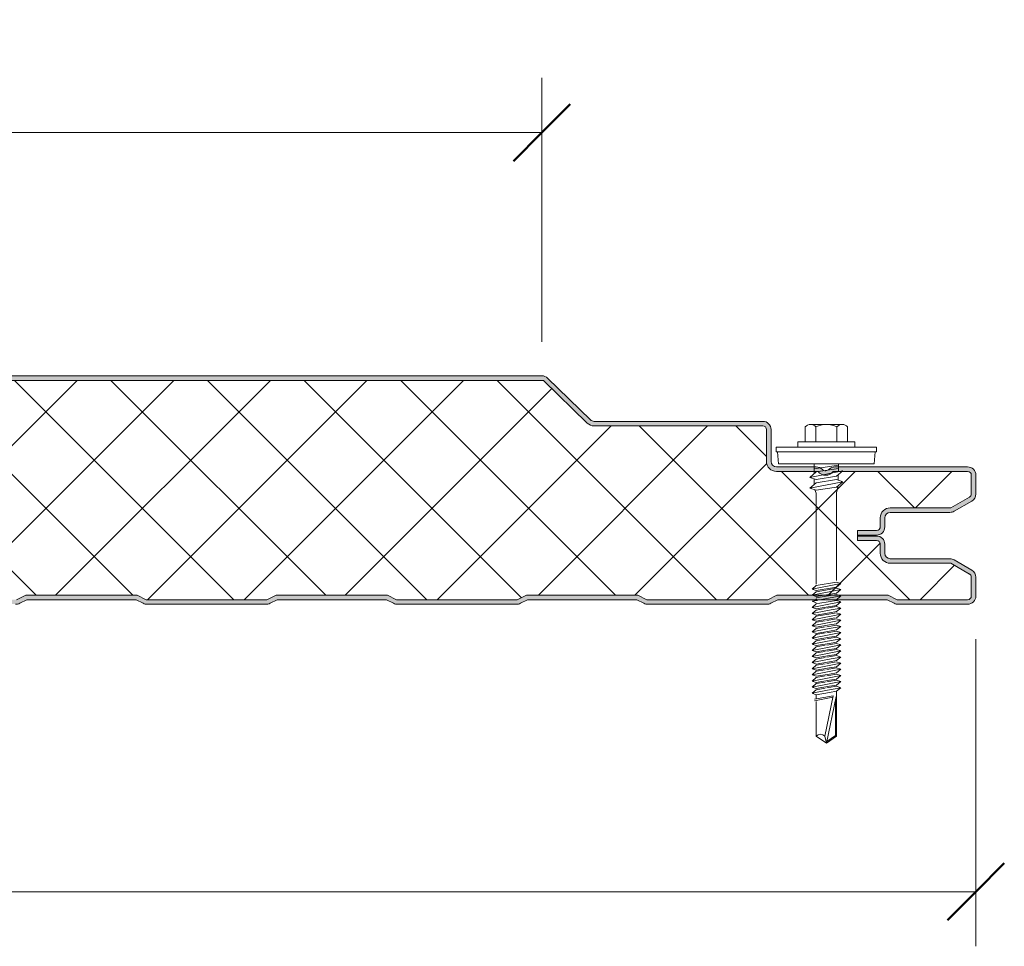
# Model space of a CAD drawing. Header units: millimetres. Extents: x 9340 to 17552, y -5453 to 669.
# Tile 8 of 10: x 10271 to 10487, y -4758 to -4554. Entities that reach past the tile are written whole.
import ezdxf

# ---------------------------------------------------------------- set-up
doc = ezdxf.new("R2010")
doc.units = ezdxf.units.MM
for name, color, linetype, lineweight in [('A-ANNO-DIMS', 211, 'Continuous', 9), ('A-ANNO-DIMS-5', 211, 'Continuous', 9), ('A-DETL-GENF', 92, 'Continuous', 13)]:
    doc.layers.add(name, color=color, linetype=linetype, lineweight=lineweight)
doc.styles.add('Yu Gothic', font='Yu Gothic.ttf', dxfattribs={"height": 15})
doc.dimstyles.new('Diagonal', dxfattribs={"dimscale": 304.8, "dimtxt": 17.413553, "dimasz": 0.04101, "dimexe": 0.03937, "dimexo": 0.024606, "dimgap": 0.024606, "dimtad": 1, "dimdec": 0, "dimzin": 0, "dimdsep": 46, "dimtxsty": 'Yu Gothic', "dimblk1": 'OBLIQUE', "dimblk2": 'OBLIQUE', "dimsah": 1, "dimcen": 0.09, "dimazin": 0, "dimtfac": 1, "dimtdec": 4, "dimtix": 1, "dimtmove": 0, "dimatfit": 3, "dimfxl": 1, "dimtvp": 1, "dimtfill": 1, "dimtolj": 1, "dimtzin": 0, "dimarcsym": 2})

# ---------------------------------------------------------------- blocks, each defined once
blk = doc.blocks.new('HFX 1000 - 1 RIB - FINELINE - HFX 1000 50mm - 1 RIB - FINELINE-4408346-ALL PANELS 2')
at = {"layer": 'A-DETL-GENF'}
h = blk.add_hatch(color=256, dxfattribs=at)
h.paths.add_polyline_path([(2.8, 0), (17.49, 0.06), (17.94, 0.22), (19.5, 1), (43.5, 1), (45.51, 0.06), (46, 0), (72.49, 0.06), (72.94, 0.22), (74.5, 1), (98.5, 1), (100.51, 0.06), (101, 0), (127.49, 0.06), (127.94, 0.22), (129.5, 1), (153.5, 1), (155.51, 0.06), (156, 0), (182.49, 0.06), (182.94, 0.22), (184.5, 1), (208.5, 1), (210.51, 0.06), (211, 0), (237.49, 0.06), (237.94, 0.22), (239.5, 1), (263.5, 1), (265.51, 0.06), (266, 0), (292.49, 0.06), (292.94, 0.22), (294.5, 1), (318.5, 1), (320.51, 0.06), (321, 0), (347.49, 0.06), (347.94, 0.22), (349.5, 1), (373.5, 1), (375.51, 0.06), (376, 0), (402.49, 0.06), (402.99, 0.24), (404.5, 1), (428.5, 1), (430.51, 0.06), (431, 0), (457.49, 0.06), (457.94, 0.22), (459.5, 1), (483.5, 1), (485.51, 0.06), (486, 0), (512.49, 0.06), (512.94, 0.22), (514.5, 1), (538.5, 1), (540.51, 0.06), (541, 0), (567.49, 0.06), (567.94, 0.22), (569.5, 1), (593.5, 1), (595.51, 0.06), (596, 0), (622.49, 0.06), (622.94, 0.22), (624.5, 1), (648.5, 1), (650.51, 0.06), (651, 0), (677.49, 0.06), (677.94, 0.22), (679.5, 1), (703.5, 1), (705.51, 0.06), (706, 0), (732.49, 0.06), (732.94, 0.22), (734.5, 1), (758.5, 1), (760.51, 0.06), (761, 0), (787.49, 0.06), (787.94, 0.22), (789.5, 1), (813.5, 1), (815.51, 0.06), (816, 0), (842.49, 0.06), (842.94, 0.22), (844.5, 1), (868.5, 1), (870.51, 0.06), (871, 0), (897.49, 0.06), (897.94, 0.22), (899.5, 1), (923.5, 1), (925.51, 0.06), (926, 0), (952.49, 0.06), (953.1, 0.3), (954.5, 1), (978.5, 1), (980.51, 0.06), (981, 0), (996.41, 0.03), (996.67, 0.06), (997.1, 0.24), (997.48, 0.53), (997.81, 1.03), (997.94, 1.33), (998, 1.8), (998, 5.96), (997.94, 6.43), (997.76, 6.86), (997.48, 7.23), (997, 7.58), (993.22, 9.76), (992.79, 9.94), (992.32, 10), (978.89, 10.04), (978.6, 10.16), (978.35, 10.35), (978.16, 10.6), (978.04, 10.89), (978, 11.2), (978, 13.2), (977.94, 13.67), (977.76, 14.1), (977.48, 14.47), (977, 14.8), (976.67, 14.94), (976.2, 15), (972, 15), (972, 14), (976.41, 13.97), (976.77, 13.77), (976.98, 13.41), (977, 13.2), (977, 11.2), (977.08, 10.63), (977.3, 10.1), (977.65, 9.64), (978.1, 9.29), (978.74, 9.06), (979.2, 9), (992.54, 9), (996.77, 6.53), (996.98, 6.17), (997, 5.96), (996.98, 1.59), (996.77, 1.23), (996.41, 1.03), (996.2, 1), (980.74, 1), (978.63, 2), (954.2, 1.97), (952.27, 1), (925.74, 1), (923.74, 2), (899.27, 2), (897.27, 1), (870.74, 1), (868.74, 2), (844.27, 2), (842.27, 1), (815.74, 1), (813.74, 2), (789.27, 2), (787.27, 1), (760.74, 1), (758.74, 2), (734.27, 2), (732.27, 1), (705.74, 1), (703.74, 2), (679.27, 2), (677.27, 1), (650.74, 1), (648.74, 2), (624.27, 2), (622.27, 1), (595.74, 1), (593.74, 2), (569.27, 2), (567.27, 1), (540.74, 1), (538.74, 2), (514.27, 2), (512.27, 1), (485.74, 1), (483.74, 2), (459.27, 2), (457.27, 1), (430.74, 1), (428.74, 2), (404.27, 2), (402.27, 1), (375.74, 1), (373.74, 2), (349.27, 2), (347.27, 1), (320.74, 1), (318.74, 2), (294.27, 2), (292.27, 1), (265.74, 1), (263.74, 2), (239.27, 2), (237.27, 1), (210.74, 1), (208.74, 2), (184.27, 2), (182.27, 1), (155.74, 1), (153.74, 2), (129.27, 2), (127.27, 1), (100.74, 1), (98.74, 2), (74.27, 2), (72.27, 1), (45.74, 1), (43.74, 2), (19.27, 2), (17.27, 1), (1.59, 1.03), (1.23, 1.23), (1.03, 1.59), (1, 2), (1, 9.3), (0.93, 9.87), (0.71, 10.4), (0.36, 10.86), (-0.1, 11.21), (-0.63, 11.42), (-1.2, 11.5), (-20.41, 11.53), (-20.77, 11.73), (-20.97, 12.09), (-21, 12.3), (-20.97, 13.41), (-20.77, 13.77), (-20.41, 13.97), (-20.2, 14), (-16, 14), (-16, 15), (-20.2, 15), (-20.67, 14.94), (-21.1, 14.76), (-21.47, 14.47), (-21.76, 14.1), (-21.94, 13.67), (-22, 13.2), (-22, 12.3), (-21.9, 11.73), (-21.76, 11.4), (-21.47, 11.03), (-21, 10.7), (-20.67, 10.56), (-20.2, 10.5), (-0.89, 10.46), (-0.6, 10.34), (-0.35, 10.15), (-0.16, 9.9), (-0.04, 9.61), (0, 9.3), (0, 1.8), (0.1, 1.23), (0.24, 0.9), (0.53, 0.53), (1, 0.2), (1.33, 0.06), (1.8, 0), (2.38, 0)])
h.paths.add_polyline_path([(975.62, 15.19), (976.51, 15.23), (976.67, 15.26), (977.1, 15.44), (977.48, 15.72), (977.81, 16.22), (977.94, 16.53), (978, 17.38), (978.04, 19.31), (978.16, 19.59), (978.35, 19.84), (978.63, 20.05), (978.89, 20.15), (979.2, 20.19), (992.54, 20.22), (992.79, 20.26), (993.22, 20.44), (997.1, 22.67), (997.48, 22.96), (997.76, 23.33), (997.94, 23.77), (998, 24.23), (997.99, 28.51), (997.9, 28.97), (997.76, 29.29), (997.48, 29.67), (997, 29.99), (996.67, 30.13), (996.04, 30.19), (966.65, 30.14), (966.33, 30.04), (965.76, 29.67), (965.38, 29.4), (964.92, 29.33), (964.48, 29.48), (963.67, 30.04), (963.32, 30.16), (962.95, 30.19), (953.89, 30.24), (953.6, 30.36), (953.35, 30.55), (953.15, 30.83), (953.04, 31.08), (953, 31.39), (953, 38.39), (952.94, 38.86), (952.76, 39.29), (952.48, 39.67), (952, 39.99), (951.67, 40.13), (951.2, 40.19), (913.85, 40.23), (913.56, 40.35), (913.07, 40.77), (903.75, 49.81), (903.55, 49.96), (902.99, 50.15), (902.66, 50.19), (452.34, 50.15), (452.2, 50.13), (451.78, 49.96), (451.41, 49.68), (441.73, 40.34), (441.48, 40.23), (440.75, 40.19), (413.84, 40.24), (413.56, 40.35), (413.07, 40.77), (403.9, 49.7), (403.45, 50), (402.99, 50.15), (402.66, 50.19), (-47.66, 50.15), (-47.79, 50.14), (-48.22, 49.96), (-48.59, 49.68), (-55.75, 42.65), (-55.91, 42.31), (-55.99, 41.93), (-55.98, 41.56), (-55.88, 41.19), (-55.7, 40.86), (-55.44, 40.58), (-55.13, 40.37), (-54.54, 40.21), (-54.26, 40.19), (-26.2, 40.15), (-0.57, 32.28), (-0.31, 32.06), (-0.15, 31.85), (-0.04, 31.56), (0, 31.26), (-0.04, 21.08), (-0.16, 20.79), (-0.35, 20.55), (-0.63, 20.34), (-0.89, 20.24), (-1.2, 20.19), (-20.41, 20.17), (-20.67, 20.13), (-21.1, 19.95), (-21.47, 19.67), (-21.76, 19.29), (-21.94, 18.86), (-22, 18.39), (-21.98, 16.88), (-21.9, 16.43), (-21.76, 16.09), (-21.47, 15.72), (-21, 15.39), (-20.67, 15.26), (-20.2, 15.19), (-16, 15.19), (-16, 16.19), (-20.41, 16.22), (-20.77, 16.43), (-20.97, 16.79), (-21, 16.99), (-20.97, 18.6), (-20.77, 18.96), (-20.41, 19.17), (-20.2, 19.19), (-1.2, 19.19), (-0.63, 19.27), (-0.1, 19.49), (0.39, 19.88), (0.72, 20.33), (0.93, 20.85), (1, 21.39), (1, 31.26), (0.93, 31.82), (0.72, 32.34), (0.39, 32.79), (-0.05, 33.14), (-0.56, 33.37), (-26.2, 41.19), (-54.54, 41.21), (-54.82, 41.37), (-54.97, 41.62), (-54.99, 41.87), (-54.88, 42.14), (-54.54, 42.49), (-47.66, 49.19), (402.99, 49.19), (412.62, 39.82), (413.07, 39.48), (413.59, 39.27), (414.15, 39.19), (441.17, 39.19), (441.73, 39.27), (442.26, 39.48), (442.71, 39.82), (452.34, 49.19), (902.99, 49.19), (912.62, 39.82), (913.07, 39.48), (913.59, 39.27), (914.15, 39.19), (951.41, 39.17), (951.77, 38.96), (951.98, 38.6), (952, 38.39), (952, 31.39), (952.08, 30.83), (952.3, 30.29), (952.65, 29.84), (953.1, 29.49), (953.63, 29.27), (954.27, 29.19), (963.35, 29.19), (963.67, 28.83), (964.07, 28.56), (964.52, 28.39), (965, 28.33), (965.48, 28.39), (965.93, 28.56), (966.33, 28.83), (966.65, 29.19), (996.41, 29.17), (996.77, 28.96), (996.98, 28.6), (997, 28.39), (996.98, 24.03), (996.77, 23.67), (996.6, 23.54), (992.54, 21.19), (979.2, 21.19), (978.63, 21.12), (978.1, 20.9), (977.65, 20.55), (977.3, 20.09), (977.08, 19.56), (977, 18.99), (976.98, 16.79), (976.77, 16.43), (976.41, 16.22), (976.2, 16.19), (972, 16.19), (972.04, 15.19), (975.27, 15.19)])
h = blk.add_hatch(dxfattribs=at)
h.set_pattern_fill('FP_1', color=256, style=0, pattern_type=2)
h.set_pattern_definition([(45, (-9483.21, 4682.743), (-10.606602, 10.606602), []), (135, (-9483.21, 4682.743), (-10.606602, -10.606602), [])])
h.paths.add_polyline_path([(17.27, 1), (19.27, 2), (43.74, 2), (45.74, 1), (72.27, 1), (74.27, 2), (98.74, 2), (100.74, 1), (127.27, 1), (129.27, 2), (153.74, 2), (155.74, 1), (182.27, 1), (184.27, 2), (208.74, 2), (210.74, 1), (237.27, 1), (239.27, 2), (263.74, 2), (265.74, 1), (292.27, 1), (294.27, 2), (318.74, 2), (320.74, 1), (347.27, 1), (349.27, 2), (373.74, 2), (375.74, 1), (402.27, 1), (404.27, 2), (428.74, 2), (430.74, 1), (457.27, 1), (459.27, 2), (483.74, 2), (485.74, 1), (512.27, 1), (514.27, 2), (538.74, 2), (540.74, 1), (567.27, 1), (569.27, 2), (593.74, 2), (595.74, 1), (622.27, 1), (624.27, 2), (648.74, 2), (650.74, 1), (677.27, 1), (679.27, 2), (703.74, 2), (705.74, 1), (732.27, 1), (734.27, 2), (758.74, 2), (760.74, 1), (787.27, 1), (789.27, 2), (813.74, 2), (815.74, 1), (842.27, 1), (844.27, 2), (868.74, 2), (870.74, 1), (897.27, 1), (899.27, 2), (923.74, 2), (925.74, 1), (952.27, 1), (954.27, 2), (978.74, 2), (980.74, 1), (996.41, 1.03), (996.77, 1.23), (996.9, 1.4), (997, 1.8), (997, 5.96), (996.9, 6.36), (996.6, 6.65), (992.54, 9), (979.2, 9), (978.63, 9.07), (978.1, 9.29), (977.65, 9.64), (977.3, 10.1), (977.08, 10.63), (977, 11.2), (977, 13.2), (976.9, 13.6), (976.6, 13.89), (976.2, 14), (972, 14), (972, 16.19), (976.41, 16.22), (976.77, 16.43), (976.9, 16.59), (977, 16.99), (977, 18.99), (977.08, 19.56), (977.3, 20.09), (977.65, 20.55), (978.1, 20.9), (978.63, 21.12), (979.2, 21.19), (992.54, 21.19), (996.77, 23.67), (996.9, 23.83), (997, 24.23), (997, 28.39), (996.9, 28.79), (996.6, 29.09), (996.2, 29.19), (966.65, 29.19), (966.33, 28.83), (965.93, 28.56), (965.48, 28.39), (965, 28.33), (964.52, 28.39), (964.07, 28.56), (963.67, 28.83), (963.35, 29.19), (954.2, 29.19), (953.63, 29.27), (953.1, 29.49), (952.65, 29.84), (952.3, 30.29), (952.08, 30.83), (952, 31.39), (952, 38.39), (951.9, 38.79), (951.6, 39.09), (951.2, 39.19), (914.15, 39.19), (913.59, 39.27), (913.07, 39.48), (912.62, 39.82), (902.99, 49.19), (452.34, 49.19), (442.71, 39.82), (442.26, 39.48), (441.73, 39.27), (441.17, 39.19), (414.15, 39.19), (413.59, 39.27), (413.07, 39.48), (412.62, 39.82), (402.99, 49.19), (-47.66, 49.19), (-54.91, 42.11), (-54.97, 41.99), (-54.95, 41.57), (-54.79, 41.34), (-54.54, 41.21), (-54.4, 41.19), (-26.2, 41.19), (-0.56, 33.37), (-0.05, 33.14), (0.39, 32.79), (0.72, 32.34), (0.93, 31.82), (1, 31.26), (1, 21.39), (0.93, 20.83), (0.71, 20.29), (0.36, 19.84), (-0.1, 19.49), (-0.63, 19.27), (-1.2, 19.19), (-20.41, 19.17), (-20.77, 18.96), (-20.89, 18.79), (-21, 18.39), (-21, 16.99), (-20.89, 16.59), (-20.6, 16.3), (-20.2, 16.19), (-16, 16.19), (-16, 14), (-20.41, 13.97), (-20.77, 13.77), (-20.89, 13.6), (-21, 13.2), (-21, 12.3), (-20.89, 11.9), (-20.6, 11.61), (-20.2, 11.5), (-1.2, 11.5), (-0.63, 11.42), (-0.1, 11.21), (0.36, 10.86), (0.71, 10.4), (0.93, 9.87), (1, 9.3), (1, 1.8), (1.11, 1.4), (1.4, 1.11), (1.8, 1)])
for p, q in [((902.66, 50.19), (652.66, 50.19)), ((902.99, 49.19), (652.66, 49.19)), ((912.62, 39.82), (902.99, 49.19)), ((913.31, 40.53), (903.92, 49.68)), ((951.2, 40.19), (914.15, 40.19)), ((951.2, 39.19), (914.15, 39.19)), ((960.52, 38.99), (960.52, 35.66)), ((961.68, 39.51), (968.64, 39.51)), ((962.84, 38.99), (962.84, 35.66)), ((967.48, 38.99), (967.48, 35.66)), ((969.8, 38.99), (969.8, 35.66)), ((952, 31.39), (952, 38.39)), ((953, 31.39), (953, 38.39)), ((971.41, 35.66), (958.91, 35.66)), ((958.91, 35.66), (958.91, 34.51)), ((971.41, 34.51), (971.41, 35.66)), ((976.16, 34.51), (954.16, 34.51)), ((954.16, 34.51), (954.16, 33.51)), ((954.16, 33.51), (976.16, 33.51)), ((954.41, 33.51), (954.63, 30.82)), ((975.69, 30.82), (975.91, 33.51)), ((976.16, 33.51), (976.16, 34.51)), ((975.69, 30.82), (954.63, 30.82)), ((962.47, 30.82), (962.47, 28.69)), ((967.86, 30.56), (962.47, 29.73)), ((967.86, 30.82), (967.86, 29.12)), ((962.95, 30.19), (954.2, 30.19)), ((963.35, 29.19), (954.2, 29.19)), ((961.55, 27.89), (968.77, 29.3)), ((962.91, 29.07), (961.55, 27.89)), ((967.86, 29.83), (962.91, 29.07)), ((996.2, 29.19), (966.65, 29.19)), ((996.2, 30.19), (967.05, 30.19)), ((968.77, 29.3), (967.41, 28.12)), ((967.77, 28.43), (967.77, 27.26)), ((997, 24.23), (997, 28.39)), ((998, 24.23), (998, 28.39)), ((962.91, 27.43), (961.55, 27.89)), ((961.55, 25.52), (968.77, 26.92)), ((962.91, 26.7), (961.55, 25.52)), ((962.47, 27.58), (962.47, 26.32)), ((967.41, 28.12), (962.91, 27.43)), ((967.41, 27.39), (962.91, 26.7)), ((968.77, 26.92), (967.41, 27.39)), ((967.41, 25.74), (968.77, 26.92)), ((967.42, 24.47), (967.79, 26.08)), ((961.55, 25.52), (962.91, 25.05)), ((962.6, 25.16), (962.92, 24.43)), ((962.91, 25.05), (967.41, 25.74)), ((962.92, 24.43), (962.92, 4.43)), ((967.42, 5.25), (967.42, 24.47)), ((992.54, 21.19), (996.6, 23.54)), ((993.22, 20.44), (997.1, 22.67)), ((979.2, 21.19), (992.54, 21.19)), ((979.2, 20.19), (992.32, 20.19)), ((977, 16.99), (977, 18.99)), ((978, 16.99), (978, 18.99)), ((972, 15.17), (972, 16.19)), ((972, 16.19), (976.2, 16.19)), ((972, 15.19), (976.2, 15.19)), ((972, 14), (972, 15.17)), ((976.2, 15), (972, 15)), ((976.2, 14), (972, 14)), ((977, 11.2), (977, 13.2)), ((978, 11.2), (978, 13.2)), ((992.32, 10), (979.2, 10)), ((992.54, 9), (979.2, 9)), ((996.6, 6.65), (992.54, 9)), ((997.1, 7.52), (993.22, 9.76)), ((962.01, 3.34), (968.31, 4.56)), ((962.91, 4.12), (967.41, 4.87)), ((968.31, 4.56), (967.41, 4.87)), ((968.31, 4.56), (967.41, 3.78)), ((997, 1.8), (997, 5.96)), ((998, 1.8), (998, 5.96)), ((962.91, 4.12), (962.01, 3.34)), ((962.01, 3.34), (962.91, 3.03)), ((962.01, 1.99), (968.31, 3.22)), ((962.91, 2.77), (962.01, 1.99)), ((962.91, 3.03), (967.41, 3.78)), ((967.41, 3.53), (962.91, 2.77)), ((967.41, 2.44), (962.91, 1.68)), ((967.41, 2.18), (962.91, 1.43)), ((968.31, 3.22), (967.41, 3.53)), ((968.31, 3.22), (967.41, 2.44)), ((968.31, 1.87), (967.41, 2.18)), ((787.27, 1), (789.27, 2)), ((787.94, 0.22), (789.5, 1)), ((789.27, 2), (813.74, 2)), ((789.5, 1), (813.5, 1)), ((813.5, 1), (815.06, 0.22)), ((813.74, 2), (815.74, 1)), ((815.74, 1), (842.27, 1)), ((816, 0), (842.01, 0)), ((842.27, 1), (844.27, 2)), ((842.94, 0.22), (844.5, 1)), ((844.27, 2), (868.74, 2)), ((844.5, 1), (868.5, 1)), ((868.5, 1), (870.06, 0.22)), ((868.74, 2), (870.74, 1)), ((870.74, 1), (897.27, 1)), ((871, 0), (897.01, 0)), ((897.27, 1), (899.27, 2)), ((897.94, 0.22), (899.5, 1)), ((899.27, 2), (923.74, 2)), ((899.5, 1), (923.5, 1)), ((923.5, 1), (925.06, 0.22)), ((923.74, 2), (925.74, 1)), ((925.74, 1), (952.27, 1)), ((926, 0), (952.01, 0)), ((952.27, 1), (954.27, 2)), ((952.94, 0.22), (954.5, 1)), ((954.27, 2), (978.74, 2)), ((954.5, 1), (978.5, 1)), ((962.01, 1.99), (962.91, 1.68)), ((962.01, 0.65), (963.11, 0.86)), ((962.01, 0.65), (962.91, 0.34)), ((962.91, 0.08), (962.01, -0.7)), ((962.4, 0.72), (962.99, 1.19)), ((962.91, 0.08), (963.76, 0.22)), ((962.92, 0.82), (968.31, 1.87)), ((963.76, 0.22), (967.41, 0.83)), ((968.31, 0.52), (964.26, -0.26)), ((968.31, 0.52), (967.18, 0.91)), ((968.31, 1.87), (967.24, 0.81)), ((968.31, 0.52), (967.41, -0.26)), ((978.5, 1), (980.06, 0.22)), ((978.74, 2), (980.74, 1)), ((980.74, 1), (996.2, 1)), ((981, 0), (996.2, 0)), ((964.26, -0.26), (962.01, -0.7)), ((962.01, -0.7), (962.91, -1.01)), ((962.91, -1.27), (962.01, -2.05)), ((962.01, -2.05), (965.4, -1.39)), ((962.01, -2.05), (962.91, -2.36)), ((962.91, -1.01), (964.71, -0.71)), ((964.93, -0.93), (962.91, -1.27)), ((965.88, -1.86), (962.91, -2.36)), ((966.11, -2.08), (962.91, -2.61)), ((964.71, -0.71), (967.41, -0.26)), ((967.41, -0.51), (965.25, -0.87)), ((965.4, -1.39), (968.31, -0.82)), ((967.41, -1.6), (965.88, -1.86)), ((967.41, -1.86), (966.11, -2.08)), ((968.31, -0.82), (967.41, -0.51)), ((968.31, -0.82), (967.41, -1.6)), ((968.31, -2.17), (967.41, -1.86)), ((962.01, -3.39), (966.55, -2.51)), ((962.91, -2.61), (962.01, -3.39)), ((962.01, -3.39), (962.91, -3.7)), ((962.91, -3.96), (962.01, -4.74)), ((962.01, -4.74), (965.4, -4.08)), ((962.91, -3.7), (967.06, -3.01)), ((964.93, -3.62), (962.91, -3.96)), ((967.41, -3.21), (965.25, -3.57)), ((965.4, -4.08), (968.31, -3.52)), ((967.41, -4.3), (965.88, -4.55)), ((966.55, -2.51), (968.31, -2.17)), ((968.31, -2.17), (967.38, -2.96)), ((968.31, -3.52), (967.41, -3.21)), ((968.31, -3.52), (967.41, -4.3)), ((962.01, -4.74), (962.91, -5.05)), ((962.91, -5.31), (962.01, -6.09)), ((962.01, -6.09), (965.4, -5.43)), ((962.01, -6.09), (962.91, -6.4)), ((965.88, -4.55), (962.91, -5.05)), ((964.93, -4.97), (962.91, -5.31)), ((965.88, -5.9), (962.91, -6.4)), ((964.93, -6.31), (962.91, -6.65)), ((967.41, -4.56), (965.25, -4.92)), ((967.41, -5.9), (965.25, -6.26)), ((965.4, -5.43), (968.31, -4.87)), ((965.4, -6.77), (968.31, -6.21)), ((967.41, -5.65), (965.88, -5.9)), ((968.31, -4.87), (967.41, -4.56)), ((968.31, -4.87), (967.41, -5.65)), ((968.31, -6.21), (967.41, -5.9)), ((968.31, -6.21), (967.41, -6.99)), ((962.91, -6.65), (962.01, -7.43)), ((962.01, -7.43), (965.4, -6.77)), ((962.01, -7.43), (962.91, -7.74)), ((962.91, -8), (962.01, -8.78)), ((962.01, -8.78), (965.4, -8.12)), ((965.88, -7.25), (962.91, -7.74)), ((964.93, -7.66), (962.91, -8)), ((965.88, -8.59), (962.91, -9.09)), ((967.41, -7.25), (965.25, -7.61)), ((967.41, -8.59), (965.25, -8.95)), ((965.4, -8.12), (968.31, -7.56)), ((967.41, -6.99), (965.88, -7.25)), ((967.41, -8.34), (965.88, -8.59)), ((968.31, -7.56), (967.41, -7.25)), ((968.31, -7.56), (967.41, -8.34)), ((968.31, -8.9), (967.41, -8.59)), ((962.01, -8.78), (962.91, -9.09)), ((962.91, -9.35), (962.01, -10.13)), ((962.01, -10.13), (965.4, -9.47)), ((962.01, -10.13), (962.91, -10.44)), ((962.91, -10.69), (962.01, -11.47)), ((962.01, -11.47), (965.4, -10.81)), ((964.93, -9.01), (962.91, -9.35)), ((965.88, -9.94), (962.91, -10.44)), ((964.93, -10.35), (962.91, -10.69)), ((967.41, -9.94), (965.25, -10.3)), ((965.4, -9.47), (968.31, -8.9)), ((965.4, -10.81), (968.31, -10.25)), ((967.41, -9.68), (965.88, -9.94)), ((968.31, -8.9), (967.41, -9.68)), ((968.31, -10.25), (967.41, -9.94)), ((968.31, -10.25), (967.41, -11.03)), ((962.01, -11.47), (962.91, -11.78)), ((962.91, -12.04), (962.01, -12.82)), ((962.01, -12.82), (965.4, -12.16)), ((962.01, -12.82), (962.91, -13.13)), ((965.88, -11.29), (962.91, -11.78)), ((964.93, -11.7), (962.91, -12.04)), ((965.88, -12.63), (962.91, -13.13)), ((967.41, -11.29), (965.25, -11.65)), ((967.41, -12.63), (965.25, -12.99)), ((965.4, -12.16), (968.31, -11.6)), ((965.4, -13.51), (968.31, -12.94)), ((967.41, -11.03), (965.88, -11.29)), ((967.41, -12.38), (965.88, -12.63)), ((968.31, -11.6), (967.41, -11.29)), ((968.31, -11.6), (967.41, -12.38)), ((968.31, -12.94), (967.41, -12.63)), ((968.31, -12.94), (967.41, -13.72)), ((962.91, -13.39), (962.01, -14.17)), ((962.01, -14.17), (965.4, -13.51)), ((962.01, -14.17), (962.91, -14.48)), ((962.91, -14.73), (962.01, -15.51)), ((962.01, -15.51), (965.4, -14.85)), ((964.93, -13.05), (962.91, -13.39)), ((965.88, -13.98), (962.91, -14.48)), ((964.93, -14.39), (962.91, -14.73)), ((967.41, -13.98), (965.25, -14.34)), ((965.4, -14.85), (968.31, -14.29)), ((967.41, -13.72), (965.88, -13.98)), ((967.41, -15.07), (965.88, -15.33)), ((968.31, -14.29), (967.41, -13.98)), ((968.31, -14.29), (967.41, -15.07)), ((962.01, -15.51), (962.91, -15.82)), ((962.91, -16.08), (962.01, -16.86)), ((962.01, -16.86), (965.4, -16.2)), ((962.01, -16.86), (962.91, -17.17)), ((965.88, -15.33), (962.91, -15.82)), ((964.93, -15.74), (962.91, -16.08)), ((965.88, -16.67), (962.91, -17.17)), ((964.93, -17.09), (962.91, -17.43)), ((967.41, -15.33), (965.25, -15.69)), ((967.41, -16.67), (965.25, -17.03)), ((965.4, -16.2), (968.31, -15.64)), ((965.4, -17.55), (968.31, -16.98)), ((967.41, -16.42), (965.88, -16.67)), ((968.31, -15.64), (967.41, -15.33)), ((968.31, -15.64), (967.41, -16.42)), ((968.31, -16.98), (967.41, -16.67)), ((968.31, -16.98), (967.41, -17.76)), ((962.91, -17.43), (962.01, -18.21)), ((962.01, -18.21), (965.4, -17.55)), ((962.01, -18.21), (962.91, -18.52)), ((962.91, -18.77), (962.01, -19.55)), ((962.01, -19.55), (965.4, -18.89)), ((965.88, -18.02), (962.91, -18.52)), ((964.93, -18.43), (962.91, -18.77)), ((965.88, -19.37), (962.91, -19.86)), ((967.41, -18.02), (965.25, -18.38)), ((965.4, -18.89), (968.31, -18.33)), ((967.41, -17.76), (965.88, -18.02)), ((967.41, -19.11), (965.88, -19.37)), ((968.31, -18.33), (967.41, -18.02)), ((968.31, -18.33), (967.41, -19.11)), ((967.41, -28.95), (967.41, -19.11)), ((962.01, -19.55), (962.91, -19.86)), ((966.65, -20.13), (962.52, -20.86)), ((962.58, -21.18), (966.59, -20.4)), ((962.91, -19.86), (962.91, -20.79)), ((962.91, -21.38), (962.91, -28.95)), ((964.82, -28.95), (966.65, -20.13)), ((967.29, -20.27), (965.16, -30.52)), ((967.15, -20.95), (967.15, -28.81)), ((962.91, -28.95), (965.16, -30.52)), ((965.16, -30.52), (964.82, -28.95)), ((965.16, -30.52), (967.41, -28.95)), ((967.15, -28.81), (965.24, -30.15))]:
    blk.add_line(p, q, dxfattribs=at)
for centre, radius, start, end in [((902.66, 48.39), 1.8, 45.7585, 90), ((914.15, 41.39), 2.2, 225.7585, 270), ((914.15, 41.39), 1.2, 225.7585, 270), ((951.2, 38.39), 1.8, 360, 90), ((951.2, 38.39), 0.8, 0, 90), ((961.68, 37.97), 1.54, 41.3319, 138.6681), ((965.16, 34.12), 5.39, 64.5175, 115.4825), ((968.64, 37.97), 1.54, 41.3319, 138.6681), ((951.2, 38.39), 0.8, 360, 30), ((954.2, 31.39), 2.2, 180, 270), ((954.2, 31.39), 1.2, 180, 270), ((962.95, 28.39), 1.8, 42.5149, 90), ((965, 30.33), 2, 214.5, 325.5), ((965, 30.33), 1, 224.796, 319.2505), ((967.05, 28.39), 1.8, 90, 135.2187), ((996.2, 28.39), 1.8, 360, 90), ((996.2, 28.39), 0.8, 0, 90), ((996.2, 28.39), 0.8, 360, 30), ((996.2, 24.23), 0.8, 300, 360), ((996.2, 24.23), 0.8, 330, 360), ((996.2, 24.23), 1.8, 300, 360), ((979.2, 18.99), 2.2, 90, 180), ((979.2, 18.99), 1.2, 90, 180), ((992.32, 21.99), 1.8, 270, 300), ((976.2, 16.99), 1.8, 270, 360), ((976.2, 16.99), 0.8, 270, 360), ((976.2, 16.99), 0.8, 330, 0), ((976.2, 13.2), 1.8, 360, 90), ((976.2, 13.2), 0.8, 360, 90), ((976.2, 13.2), 0.8, 360, 30), ((979.2, 11.2), 2.2, 180, 270), ((979.2, 11.2), 1.2, 180, 270), ((992.32, 8.2), 1.8, 60, 90), ((996.2, 5.96), 0.8, 0, 60), ((996.2, 5.96), 1.8, 360, 60), ((996.2, 5.96), 0.8, 360, 30), ((787.01, 2.1), 2.1, 270, 296.5651), ((816, 2.1), 2.1, 243.4349, 270), ((842.01, 2.1), 2.1, 270, 296.5651), ((871, 2.1), 2.1, 243.4349, 270), ((897.01, 2.1), 2.1, 270, 296.5651), ((926, 2.1), 2.1, 243.4349, 270), ((952.01, 2.1), 2.1, 270, 296.5651), ((981, 2.1), 2.1, 243.4349, 270), ((996.2, 1.8), 1.8, 270, 0), ((996.2, 1.8), 0.8, 270, 360), ((996.2, 1.8), 0.8, 330, 0), ((963.86, -29.98), 1.41, 47.2756, 132.7244)]:
    blk.add_arc(centre, radius, start, end, dxfattribs=at)
blk = doc.blocks.new('DIMBLOCK6-ALL PANELS 2')
at = {"layer": 'A-ANNO-DIMS-5'}
for p, q in [((9910.88, -4579.11), (9910.88, -4567.11)), ((10385.87, -4579.11), (10385.87, -4567.11)), ((9910.88, -4579.11), (10385.87, -4579.11)), ((9910.88, -4579.11), (9910.88, -4628.26)), ((10385.87, -4579.11), (10385.87, -4625.05))]:
    blk.add_line(p, q, dxfattribs=at)
at = {"layer": 'A-ANNO-DIMS-5', "lineweight": 50}
for p, q in [((9910.88, -4579.11), (9917.13, -4572.86)), ((10385.87, -4579.11), (10392.12, -4572.86)), ((9910.88, -4579.11), (9904.63, -4585.36)), ((10385.87, -4579.11), (10379.62, -4585.36))]:
    blk.add_line(p, q, dxfattribs=at)
at = {"layer": 'A-ANNO-DIMS-5', "color": 0, "insert": (10131.86, -4554.3), "char_height": 15, "width": 39.6414, "attachment_point": 1, "line_spacing_factor": 1.024327, "style": 'Yu Gothic', "bg_fill": 3, "box_fill_scale": 1.25, "bg_fill_color": 9, "bg_fill_true_color": 13158600, "bg_fill_transparency": 0}
blk.add_mtext('475', dxfattribs=at)
blk = doc.blocks.new('_Oblique')
at = {"color": 0, "linetype": 'ByBlock', "lineweight": -2}
blk.add_line((-0.5, -0.5), (0.5, 0.5), dxfattribs=at)
blk = doc.blocks.new('DIMBLOCK7-ALL PANELS 2')
at = {"layer": 'A-ANNO-DIMS-5'}
for p, q in [((9483.21, -4745.89), (9483.21, -4690.42)), ((10481.21, -4745.89), (10481.21, -4690.42)), ((9483.21, -4745.89), (10481.21, -4745.89)), ((9483.21, -4745.89), (9483.21, -4757.89)), ((10481.21, -4745.89), (10481.21, -4757.89))]:
    blk.add_line(p, q, dxfattribs=at)
at = {"layer": 'A-ANNO-DIMS-5', "lineweight": 50}
for p, q in [((9483.21, -4745.89), (9489.46, -4739.64)), ((10481.21, -4745.89), (10487.46, -4739.64)), ((9483.21, -4745.89), (9476.96, -4752.14)), ((10481.21, -4745.89), (10474.96, -4752.14))]:
    blk.add_line(p, q, dxfattribs=at)
at = {"layer": 'A-ANNO-DIMS-5', "color": 0, "insert": (9887.72, -4721.08), "char_height": 15, "width": 226.7859, "attachment_point": 1, "line_spacing_factor": 1.024327, "style": 'Yu Gothic', "bg_fill": 3, "box_fill_scale": 1.25, "bg_fill_color": 9, "bg_fill_true_color": 13158600, "bg_fill_transparency": 0}
blk.add_mtext('1000 COVER WIDTH', dxfattribs=at)

msp = doc.modelspace()

# ---------------------------------------------------------------- block references
at = {"layer": 'A-DETL-GENF'}
msp.add_blockref('HFX 1000 - 1 RIB - FINELINE - HFX 1000 50mm - 1 RIB - FINELINE-4408346-ALL PANELS 2', (9483.21, -4682.74), dxfattribs=at)

# ---------------------------------------------------------------- next in the draw order: dimensions: what is measured, and where the dimension line sits
at = {"layer": 'A-ANNO-DIMS'}
dim = msp.add_linear_dim(base=(10385.87, -4579.11), p1=(9910.88, -4635.76), p2=(10385.87, -4632.55), dimstyle='Diagonal', override={"dimpost": '<>', "dimfxl": 475.007554}, dxfattribs=at)
dim.commit()
dim.dimension.update_dxf_attribs({"geometry": 'DIMBLOCK6-ALL PANELS 2', "text_midpoint": (10148.37, -4564.11)})
dim = msp.add_linear_dim(base=(10481.21, -4745.89), p1=(9483.21, -4682.92), p2=(10481.21, -4682.92), text='1000 COVER WIDTH', dimstyle='Diagonal', override={"dimpost": '<>', "dimfxl": 998.002744}, dxfattribs=at)
dim.commit()
dim.dimension.update_dxf_attribs({"geometry": 'DIMBLOCK7-ALL PANELS 2', "text_midpoint": (9982.21, -4730.83)})

doc.saveas('drawing.dxf')
